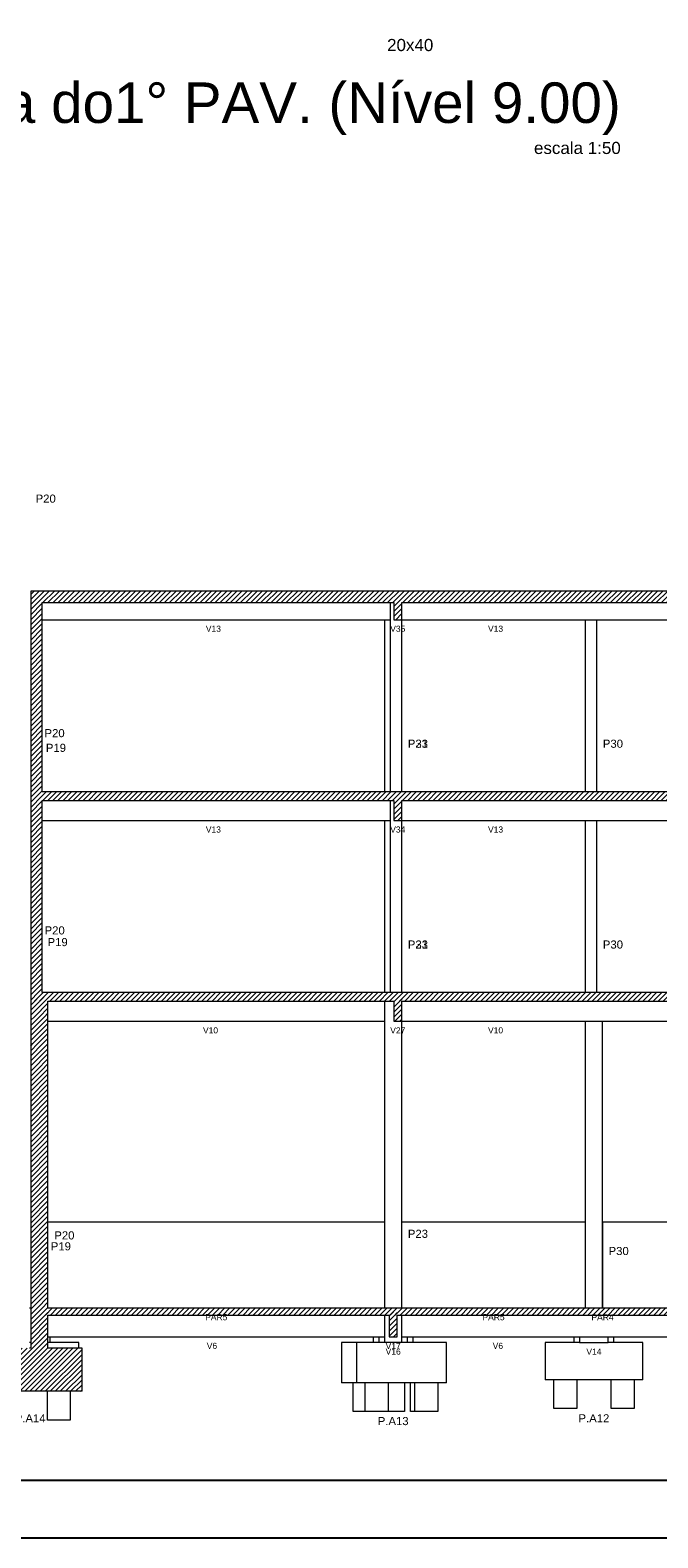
# Model space of a CAD drawing. Header units: millimetres. Extents: x 10 to 1250, y -62 to 528.
# Tile 156 of 256: x 92 to 103, y 198 to 224. Entities that reach past the tile are written whole.
import ezdxf

# ---------------------------------------------------------------- set-up
doc = ezdxf.new("R2010")
doc.units = ezdxf.units.MM
doc.header["$LTSCALE"] = 0.05
for name, color, linetype, lineweight in [('FO-Cotas', 5, 'Continuous', 5), ('FO-Níveis', 9, 'Continuous', 5), ('FO-Pilares pré-moldados', 3, 'Continuous', 20), ('FO-Seção das fundações', 9, 'Continuous', 5), ('FO-Textos dos pilares', 7, 'Continuous', 5), ('FO-Títulos', 7, 'Continuous', 5)]:
    doc.layers.add(name, color=color, linetype=linetype, lineweight=lineweight)
doc.layers.add('FOLHA_PADRÃO', color=7, linetype='Continuous')
doc.styles.add('Arial', font='arial.ttf')
pattern_1 = [(45, (-251.032, -44.80222), (-0.08838835, 0.08838835), [])]

# ---------------------------------------------------------------- blocks, each defined once
blk = doc.blocks.new('A1EST. 1500')
at = {"layer": 'FOLHA_PADRÃO', "color": 1, "linetype": 'Continuous'}
blk.add_line((0, 0), (150.008, 0), dxfattribs=at)
at = {"layer": 'FOLHA_PADRÃO', "color": 6, "linetype": 'Continuous'}
blk.add_lwpolyline([(149, 58.4), (149, 1), (1, 1), (1, 58.4), (149, 58.4)], dxfattribs=at)
blk = doc.blocks.new('CCCCC')
at = {"layer": 'FO-Níveis', "linetype": 'Continuous'}
h = blk.add_hatch(dxfattribs=at)
h.set_pattern_fill('ANSI31', color=256, style=0)
h.set_pattern_definition(pattern_1)
h.paths.add_polyline_path([(-56.727, 30.5647), (-43.787, 30.5647), (-43.787, 30.9647), (-56.727, 30.9647), (-56.727, 30.5647)])
h = blk.add_hatch(dxfattribs=at)
h.set_pattern_fill('ANSI31', color=256, style=0)
h.set_pattern_definition(pattern_1)
h.paths.add_polyline_path([(-56.727, 27.8747), (-56.327, 27.8747), (-56.327, 30.9647), (-56.727, 30.9647), (-56.727, 27.8747)])
h = blk.add_hatch(dxfattribs=at)
h.set_pattern_fill('ANSI31', color=256, style=0)
h.set_pattern_definition(pattern_1)
h.paths.add_polyline_path([(-44.067, 30.5647), (-31.615, 30.5647), (-31.615, 30.9647), (-44.067, 30.9647), (-44.067, 30.5647)])
h = blk.add_hatch(dxfattribs=at)
h.set_pattern_fill('ANSI31', color=256, style=0)
h.set_pattern_definition(pattern_1)
h.paths.add_polyline_path([(-44.067, 29.9647), (-43.787, 29.9647), (-43.787, 30.9647), (-44.067, 30.9647), (-44.067, 29.9647)])
h = blk.add_hatch(dxfattribs=at)
h.set_pattern_fill('ANSI31', color=256, style=0)
h.set_pattern_definition(pattern_1)
h.paths.add_polyline_path([(-56.727, 23.9647), (-56.327, 23.9647), (-56.327, 27.8747), (-56.727, 27.8747), (-56.727, 23.9647)])
h = blk.add_hatch(dxfattribs=at)
h.set_pattern_fill('ANSI31', color=256, style=0)
h.set_pattern_definition(pattern_1)
h.paths.add_polyline_path([(-56.727, 23.6647), (-43.787, 23.6647), (-43.787, 23.9647), (-56.727, 23.9647), (-56.727, 23.6647)])
h = blk.add_hatch(dxfattribs=at)
h.set_pattern_fill('ANSI31', color=256, style=0)
h.set_pattern_definition(pattern_1)
h.paths.add_polyline_path([(-56.727, 20.8747), (-56.327, 20.8747), (-56.327, 23.9647), (-56.727, 23.9647), (-56.727, 20.8747)])
h = blk.add_hatch(dxfattribs=at)
h.set_pattern_fill('ANSI31', color=256, style=0)
h.set_pattern_definition(pattern_1)
h.paths.add_polyline_path([(-44.067, 23.6647), (-31.5147, 23.6647), (-31.5147, 23.9647), (-44.067, 23.9647), (-44.067, 23.6647)])
h = blk.add_hatch(dxfattribs=at)
h.set_pattern_fill('ANSI31', color=256, style=0)
h.set_pattern_definition(pattern_1)
h.paths.add_polyline_path([(-44.067, 22.9647), (-43.787, 22.9647), (-43.787, 23.9647), (-44.067, 23.9647), (-44.067, 22.9647)])
h = blk.add_hatch(dxfattribs=at)
h.set_pattern_fill('ANSI31', color=256, style=0)
h.set_pattern_definition(pattern_1)
h.paths.add_polyline_path([(-56.727, 16.9647), (-56.327, 16.9647), (-56.327, 20.8747), (-56.727, 20.8747), (-56.727, 16.9647)])
h = blk.add_hatch(dxfattribs=at)
h.set_pattern_fill('ANSI31', color=256, style=0)
h.set_pattern_definition(pattern_1)
h.paths.add_polyline_path([(-56.727, 16.6647), (-43.787, 16.6647), (-43.787, 16.9647), (-56.727, 16.9647), (-56.727, 16.6647)])
h = blk.add_hatch(dxfattribs=at)
h.set_pattern_fill('ANSI31', color=256, style=0)
h.set_pattern_definition(pattern_1)
h.paths.add_polyline_path([(-56.727, 16.1247), (-56.127, 16.1247), (-56.127, 16.9647), (-56.727, 16.9647), (-56.727, 16.1247)])
h = blk.add_hatch(dxfattribs=at)
h.set_pattern_fill('ANSI31', color=256, style=0)
h.set_pattern_definition(pattern_1)
h.paths.add_polyline_path([(-44.067, 16.6647), (-31.415, 16.6647), (-31.415, 16.9647), (-44.067, 16.9647), (-44.067, 16.6647)])
h = blk.add_hatch(dxfattribs=at)
h.set_pattern_fill('ANSI31', color=256, style=0)
h.set_pattern_definition(pattern_1)
h.paths.add_polyline_path([(-44.067, 15.9647), (-43.787, 15.9647), (-43.787, 16.9647), (-44.067, 16.9647), (-44.067, 15.9647)])
h = blk.add_hatch(dxfattribs=at)
h.set_pattern_fill('ANSI31', color=256, style=0)
h.set_pattern_definition(pattern_1)
h.paths.add_polyline_path([(-56.727, 15.1847), (-56.127, 15.1847), (-56.127, 16.1247), (-56.727, 16.1247), (-56.727, 15.1847)])
h = blk.add_hatch(dxfattribs=at)
h.set_pattern_fill('ANSI31', color=256, style=0)
h.set_pattern_definition(pattern_1)
h.paths.add_polyline_path([(-56.727, 14.2647), (-56.127, 14.2647), (-56.127, 15.1847), (-56.727, 15.1847), (-56.727, 14.2647)])
h = blk.add_hatch(dxfattribs=at)
h.set_pattern_fill('ANSI31', color=256, style=0)
h.set_pattern_definition(pattern_1)
h.paths.add_polyline_path([(-56.727, 11.7047), (-56.127, 11.7047), (-56.127, 14.2647), (-56.727, 14.2647), (-56.727, 11.7047)])
h = blk.add_hatch(dxfattribs=at)
h.set_pattern_fill('ANSI31', color=256, style=0)
h.set_pattern_definition(pattern_1)
h.paths.add_polyline_path([(-56.727, 5.9647), (-56.127, 5.9647), (-56.127, 11.7047), (-56.727, 11.7047), (-56.727, 5.9647)])
h = blk.add_hatch(dxfattribs=at)
h.set_pattern_fill('ANSI31', color=256, style=0)
h.set_pattern_definition(pattern_1)
h.paths.add_polyline_path([(-56.727, 5.7247), (-43.947, 5.7247), (-43.947, 5.9647), (-56.727, 5.9647), (-56.727, 5.7247)])
h = blk.add_hatch(dxfattribs=at)
h.set_pattern_fill('ANSI31', color=256, style=0)
h.set_pattern_definition(pattern_1)
h.paths.add_polyline_path([(-56.727, 4.5647), (-56.127, 4.5647), (-56.127, 5.9647), (-56.727, 5.9647), (-56.727, 4.5647)])
h = blk.add_hatch(dxfattribs=at)
h.set_pattern_fill('ANSI31', color=256, style=0)
h.set_pattern_definition(pattern_1)
h.paths.add_polyline_path([(-44.227, 5.7247), (-31.415, 5.7247), (-31.415, 5.9647), (-44.227, 5.9647), (-44.227, 5.7247)])
h = blk.add_hatch(dxfattribs=at)
h.set_pattern_fill('ANSI31', color=256, style=0)
h.set_pattern_definition(pattern_1)
h.paths.add_polyline_path([(-44.227, 4.9647), (-43.947, 4.9647), (-43.947, 5.9647), (-44.227, 5.9647), (-44.227, 4.9647)])
h = blk.add_hatch(dxfattribs=at)
h.set_pattern_fill('ANSI31', color=256, style=0)
h.set_pattern_definition(pattern_1)
h.paths.add_polyline_path([(-58.5553, 3.0647), (-54.9387, 3.0647), (-54.9387, 4.5647), (-58.5553, 4.5647), (-58.5553, 3.0647)])
at = {"layer": 'FO-Cotas'}
for p, q in [((-44.187, 30.5647), (-44.187, 29.9647)), ((-56.327, 29.9647), (-44.387, 29.9647)), ((-44.387, 29.9647), (-44.387, 27.8747)), ((-44.387, 29.9647), (-44.187, 29.9647)), ((-44.187, 29.9647), (-44.187, 27.8747)), ((-43.787, 29.9647), (-37.387, 29.9647)), ((-43.787, 27.8747), (-43.787, 29.9647)), ((-37.387, 29.9647), (-37.387, 27.8747)), ((-37.387, 29.9647), (-37.247, 29.9647)), ((-37.247, 29.9647), (-37.107, 29.9647)), ((-37.107, 29.9647), (-36.9892, 29.9647)), ((-36.9892, 29.9647), (-36.987, 29.9647)), ((-36.987, 27.8747), (-36.987, 29.9647)), ((-36.987, 29.9647), (-36.9848, 29.9647)), ((-36.9848, 29.9647), (-32.015, 29.9647)), ((-44.387, 27.8747), (-44.387, 23.9647)), ((-44.187, 27.8747), (-44.187, 23.9647)), ((-43.787, 23.9647), (-43.787, 27.8747)), ((-37.387, 27.8747), (-37.387, 23.9647)), ((-36.987, 23.9647), (-36.987, 27.8747)), ((-44.187, 23.6647), (-44.187, 22.9647)), ((-56.327, 22.9647), (-44.387, 22.9647)), ((-44.387, 22.9647), (-44.387, 20.8747)), ((-44.387, 22.9647), (-44.187, 22.9647)), ((-44.187, 22.9647), (-44.187, 20.8747)), ((-43.787, 22.9647), (-37.387, 22.9647)), ((-43.787, 20.8747), (-43.787, 22.9647)), ((-37.387, 22.9647), (-37.387, 20.8747)), ((-37.387, 22.9647), (-37.3864, 22.9647)), ((-37.3864, 22.9647), (-37.247, 22.9647)), ((-37.247, 22.9647), (-37.2464, 22.9647)), ((-37.2464, 22.9647), (-37.107, 22.9647)), ((-37.107, 22.9647), (-37.1064, 22.9647)), ((-37.1064, 22.9647), (-36.9892, 22.9647)), ((-36.9892, 22.9647), (-36.987, 22.9647)), ((-36.987, 20.8747), (-36.987, 22.9647)), ((-36.987, 22.9647), (-36.9848, 22.9647)), ((-36.9848, 22.9647), (-32.115, 22.9647)), ((-44.387, 20.8747), (-44.387, 16.9647)), ((-44.187, 20.8747), (-44.187, 16.9647)), ((-43.787, 16.9647), (-43.787, 20.8747)), ((-37.387, 20.8747), (-37.387, 16.9647)), ((-36.987, 16.9647), (-36.987, 20.8747)), ((-44.387, 16.6647), (-44.387, 16.1247)), ((-56.127, 15.9647), (-44.387, 15.9647)), ((-44.387, 16.1247), (-44.387, 15.9647)), ((-44.387, 15.9647), (-44.387, 15.1847)), ((-43.787, 15.9647), (-37.387, 15.9647)), ((-43.787, 15.1847), (-43.787, 15.9647)), ((-37.387, 15.9647), (-37.387, 15.1847)), ((-37.387, 15.9647), (-37.247, 15.9647)), ((-37.247, 15.9647), (-37.107, 15.9647)), ((-37.107, 15.9647), (-36.7886, 15.9647)), ((-36.7886, 15.9647), (-36.787, 15.9647)), ((-36.787, 15.1847), (-36.787, 15.9647)), ((-36.787, 15.9647), (-36.7854, 15.9647)), ((-36.7854, 15.9647), (-32.215, 15.9647)), ((-44.387, 15.1847), (-44.387, 14.2647)), ((-43.787, 14.2647), (-43.787, 15.1847)), ((-37.387, 15.1847), (-37.387, 14.2647)), ((-36.787, 14.2647), (-36.787, 15.1847)), ((-44.387, 14.2647), (-44.387, 11.7047)), ((-43.787, 11.7047), (-43.787, 14.2647)), ((-37.387, 14.2647), (-37.387, 11.7047)), ((-36.787, 11.7047), (-36.787, 14.2647)), ((-44.387, 11.7047), (-44.387, 8.9647)), ((-43.787, 8.9647), (-43.787, 11.7047)), ((-37.387, 11.7047), (-37.387, 8.9647)), ((-36.787, 8.9647), (-36.787, 11.7047)), ((-44.387, 8.9647), (-56.127, 8.9647)), ((-44.387, 8.9647), (-44.387, 7.9647)), ((-37.387, 8.9647), (-43.787, 8.9647)), ((-43.787, 7.9647), (-43.787, 8.9647)), ((-37.387, 8.9647), (-37.387, 7.9647)), ((-36.7848, 8.9647), (-36.787, 8.9647)), ((-36.787, 7.9647), (-36.787, 8.9647)), ((-36.7848, 8.9647), (-36.7848, 7.9647)), ((-32.215, 8.9647), (-36.7848, 8.9647)), ((-44.387, 7.9647), (-44.387, 5.9647)), ((-43.787, 5.9647), (-43.787, 7.9647)), ((-37.387, 7.9647), (-37.387, 5.9647)), ((-36.787, 5.9647), (-36.787, 7.9647)), ((-36.7848, 7.9647), (-36.7848, 5.9647)), ((-56.727, 5.9647), (-56.767, 5.9647)), ((-44.387, 5.7247), (-44.387, 4.9647)), ((-43.787, 4.9647), (-43.787, 5.7247)), ((-56.727, 4.7647), (-56.767, 4.7647)), ((-56.127, 4.9647), (-56.047, 4.9647)), ((-56.047, 4.7647), (-56.127, 4.7647)), ((-56.047, 4.7647), (-56.047, 4.9647)), ((-56.047, 4.9647), (-44.787, 4.9647)), ((-55.047, 4.7647), (-56.047, 4.7647)), ((-55.047, 4.5647), (-55.047, 4.7647)), ((-45.8953, 4.7647), (-45.8953, 3.3647)), ((-45.3644, 4.7647), (-45.8953, 4.7647)), ((-45.3644, 4.7647), (-45.3644, 3.3647)), ((-44.787, 4.7647), (-45.3644, 4.7647)), ((-44.787, 4.9647), (-44.787, 4.7647)), ((-44.787, 4.9647), (-44.587, 4.9647)), ((-44.587, 4.7647), (-44.787, 4.7647)), ((-44.587, 4.9647), (-44.587, 4.7647)), ((-44.587, 4.9647), (-44.387, 4.9647)), ((-44.387, 4.7647), (-44.587, 4.7647)), ((-44.387, 4.9647), (-44.387, 4.7647)), ((-43.787, 4.7647), (-44.387, 4.7647)), ((-43.787, 4.9647), (-43.587, 4.9647)), ((-43.787, 4.7647), (-43.787, 4.9647)), ((-43.587, 4.7647), (-43.787, 4.7647)), ((-43.587, 4.7647), (-43.587, 4.9647)), ((-43.587, 4.9647), (-43.387, 4.9647)), ((-43.387, 4.7647), (-43.587, 4.7647)), ((-43.387, 4.7647), (-43.387, 4.9647)), ((-43.387, 4.9647), (-37.787, 4.9647)), ((-42.2787, 4.7647), (-43.387, 4.7647)), ((-42.2323, 4.7647), (-42.2787, 4.7647)), ((-42.2323, 3.3647), (-42.2323, 4.7647)), ((-38.787, 4.7647), (-38.787, 3.4647)), ((-37.787, 4.7647), (-38.787, 4.7647)), ((-37.787, 4.9647), (-37.787, 4.7647)), ((-37.787, 4.9647), (-37.587, 4.9647)), ((-37.587, 4.7647), (-37.787, 4.7647)), ((-37.587, 4.9647), (-37.587, 4.7647)), ((-37.587, 4.9647), (-37.387, 4.9647)), ((-37.587, 4.7647), (-37.387, 4.7647)), ((-37.387, 4.9647), (-37.087, 4.9647)), ((-37.387, 4.7647), (-36.787, 4.7647)), ((-37.087, 4.9647), (-36.7892, 4.9647)), ((-36.7892, 4.9647), (-36.787, 4.9647)), ((-36.787, 4.9647), (-36.7848, 4.9647)), ((-36.787, 4.7647), (-36.587, 4.7647)), ((-36.7848, 4.9647), (-36.587, 4.9647)), ((-36.587, 4.7647), (-36.587, 4.9647)), ((-36.587, 4.9647), (-36.387, 4.9647)), ((-36.387, 4.7647), (-36.587, 4.7647)), ((-36.387, 4.7647), (-36.387, 4.9647)), ((-36.387, 4.9647), (-32.2342, 4.9647)), ((-35.387, 4.7647), (-36.387, 4.7647)), ((-35.387, 3.4647), (-35.387, 4.7647)), ((-45.487, 3.3647), (-45.8953, 3.3647)), ((-45.487, 2.3647), (-45.487, 3.3647)), ((-45.3644, 3.3647), (-45.487, 3.3647)), ((-45.0644, 3.3647), (-45.3644, 3.3647)), ((-45.0644, 2.3647), (-45.0644, 3.3647)), ((-44.687, 3.3647), (-45.0644, 3.3647)), ((-44.487, 3.3647), (-44.687, 3.3647)), ((-44.2644, 3.3647), (-44.487, 3.3647)), ((-44.2644, 3.3647), (-44.2644, 2.3647)), ((-43.687, 3.3647), (-44.2644, 3.3647)), ((-43.687, 3.3647), (-43.687, 2.3647)), ((-43.487, 3.3647), (-43.687, 3.3647)), ((-43.487, 2.3647), (-43.487, 3.3647)), ((-43.3323, 3.3647), (-43.487, 3.3647)), ((-43.3323, 2.3647), (-43.3323, 3.3647)), ((-42.687, 3.3647), (-43.3323, 3.3647)), ((-42.5323, 3.3647), (-42.687, 3.3647)), ((-42.5323, 3.3647), (-42.5323, 2.3647)), ((-42.2787, 3.3647), (-42.5323, 3.3647)), ((-42.2323, 3.3647), (-42.2787, 3.3647)), ((-38.487, 3.4647), (-38.787, 3.4647)), ((-38.487, 2.4647), (-38.487, 3.4647)), ((-37.687, 3.4647), (-38.487, 3.4647)), ((-37.687, 3.4647), (-37.687, 2.4647)), ((-36.487, 3.4647), (-37.687, 3.4647)), ((-36.487, 2.4647), (-36.487, 3.4647)), ((-35.687, 3.4647), (-36.487, 3.4647)), ((-35.687, 3.4647), (-35.687, 2.4647)), ((-35.387, 3.4647), (-35.687, 3.4647)), ((-56.147, 2.4647), (-56.147, 3.0647)), ((-55.347, 3.0647), (-55.347, 2.4647)), ((-56.147, 2.0647), (-56.147, 2.4647)), ((-55.347, 2.4647), (-55.347, 2.0647)), ((-45.0644, 2.3647), (-45.487, 2.3647)), ((-44.687, 2.3647), (-45.0644, 2.3647)), ((-44.487, 2.3647), (-44.687, 2.3647)), ((-44.2644, 2.3647), (-44.487, 2.3647)), ((-43.687, 2.3647), (-44.2644, 2.3647)), ((-43.3323, 2.3647), (-43.487, 2.3647)), ((-42.687, 2.3647), (-43.3323, 2.3647)), ((-42.5323, 2.3647), (-42.687, 2.3647)), ((-37.687, 2.4647), (-38.487, 2.4647)), ((-35.687, 2.4647), (-36.487, 2.4647)), ((-55.347, 2.0647), (-56.147, 2.0647))]:
    blk.add_line(p, q, dxfattribs=at)
at = {"layer": 'FO-Títulos'}
for p, q in [((-56.727, 30.9647), (-56.727, 30.5647)), ((-56.527, 30.9647), (-56.727, 30.9647)), ((-56.727, 30.5647), (-56.727, 29.9647)), ((-56.327, 30.9647), (-56.527, 30.9647)), ((-44.387, 30.9647), (-56.327, 30.9647)), ((-56.327, 29.9647), (-56.327, 30.5647)), ((-56.327, 30.5647), (-44.387, 30.5647)), ((-44.187, 30.9647), (-44.387, 30.9647)), ((-44.387, 30.5647), (-44.187, 30.5647)), ((-44.067, 30.9647), (-44.187, 30.9647)), ((-44.187, 30.5647), (-44.067, 30.5647)), ((-43.927, 30.9647), (-44.067, 30.9647)), ((-44.067, 30.5647), (-44.067, 29.9647)), ((-43.787, 30.9647), (-43.927, 30.9647)), ((-37.387, 30.9647), (-43.787, 30.9647)), ((-43.787, 29.9647), (-43.787, 30.5647)), ((-43.787, 30.5647), (-37.387, 30.5647)), ((-37.247, 30.9647), (-37.387, 30.9647)), ((-37.387, 30.5647), (-37.247, 30.5647)), ((-37.107, 30.9647), (-37.247, 30.9647)), ((-37.247, 30.5647), (-37.107, 30.5647)), ((-36.9892, 30.9647), (-37.107, 30.9647)), ((-37.107, 30.5647), (-36.9892, 30.5647)), ((-36.987, 30.9647), (-36.9892, 30.9647)), ((-36.9892, 30.5647), (-36.987, 30.5647)), ((-36.9848, 30.9647), (-36.987, 30.9647)), ((-36.987, 30.5647), (-36.9848, 30.5647)), ((-32.015, 30.9647), (-36.9848, 30.9647)), ((-36.9848, 30.5647), (-32.015, 30.5647)), ((-56.727, 29.9647), (-56.727, 27.8747)), ((-56.327, 27.8747), (-56.327, 29.9647)), ((-44.067, 29.9647), (-43.927, 29.9647)), ((-43.927, 29.9647), (-43.787, 29.9647)), ((-56.727, 27.8747), (-56.727, 23.9647)), ((-56.327, 23.9647), (-56.327, 27.8747)), ((-56.727, 23.9647), (-56.727, 23.6647)), ((-56.727, 23.6647), (-56.727, 22.9647)), ((-44.387, 23.9647), (-56.327, 23.9647)), ((-56.327, 22.9647), (-56.327, 23.6647)), ((-56.327, 23.6647), (-44.387, 23.6647)), ((-44.187, 23.9647), (-44.387, 23.9647)), ((-44.387, 23.6647), (-44.187, 23.6647)), ((-44.067, 23.9647), (-44.187, 23.9647)), ((-44.187, 23.6647), (-44.067, 23.6647)), ((-43.927, 23.9647), (-44.067, 23.9647)), ((-44.067, 23.6647), (-44.067, 22.9647)), ((-43.787, 23.9647), (-43.927, 23.9647)), ((-37.387, 23.9647), (-43.787, 23.9647)), ((-43.787, 22.9647), (-43.787, 23.6647)), ((-43.787, 23.6647), (-37.387, 23.6647)), ((-37.3864, 23.9647), (-37.387, 23.9647)), ((-37.387, 23.6647), (-37.3864, 23.6647)), ((-37.247, 23.9647), (-37.3864, 23.9647)), ((-37.3864, 23.6647), (-37.247, 23.6647)), ((-37.2464, 23.9647), (-37.247, 23.9647)), ((-37.247, 23.6647), (-37.2464, 23.6647)), ((-37.107, 23.9647), (-37.2464, 23.9647)), ((-37.2464, 23.6647), (-37.107, 23.6647)), ((-37.1064, 23.9647), (-37.107, 23.9647)), ((-37.107, 23.6647), (-37.1064, 23.6647)), ((-36.9892, 23.9647), (-37.1064, 23.9647)), ((-37.1064, 23.6647), (-36.9892, 23.6647)), ((-36.987, 23.9647), (-36.9892, 23.9647)), ((-36.9892, 23.6647), (-36.987, 23.6647)), ((-36.9848, 23.9647), (-36.987, 23.9647)), ((-36.987, 23.6647), (-36.9848, 23.6647)), ((-32.115, 23.9647), (-36.9848, 23.9647)), ((-36.9848, 23.6647), (-32.115, 23.6647)), ((-56.727, 22.9647), (-56.727, 20.8747)), ((-56.327, 20.8747), (-56.327, 22.9647)), ((-44.067, 22.9647), (-43.927, 22.9647)), ((-43.927, 22.9647), (-43.787, 22.9647)), ((-56.727, 20.8747), (-56.727, 16.9647)), ((-56.327, 16.9647), (-56.327, 20.8747)), ((-56.727, 16.9647), (-56.727, 16.6647)), ((-56.127, 16.9647), (-56.327, 16.9647)), ((-44.387, 16.9647), (-56.127, 16.9647)), ((-44.187, 16.9647), (-44.387, 16.9647)), ((-44.067, 16.9647), (-44.187, 16.9647)), ((-43.927, 16.9647), (-44.067, 16.9647)), ((-43.787, 16.9647), (-43.927, 16.9647)), ((-37.387, 16.9647), (-43.787, 16.9647)), ((-37.247, 16.9647), (-37.387, 16.9647)), ((-37.107, 16.9647), (-37.247, 16.9647)), ((-36.987, 16.9647), (-37.107, 16.9647)), ((-36.7886, 16.9647), (-36.987, 16.9647)), ((-36.787, 16.9647), (-36.7886, 16.9647)), ((-36.7854, 16.9647), (-36.787, 16.9647)), ((-32.215, 16.9647), (-36.7854, 16.9647)), ((-56.727, 16.6647), (-56.727, 16.1247)), ((-56.127, 16.1247), (-56.127, 16.6647)), ((-56.127, 16.6647), (-44.387, 16.6647)), ((-44.387, 16.6647), (-44.067, 16.6647)), ((-44.067, 16.6647), (-44.067, 16.1247)), ((-43.787, 16.1247), (-43.787, 16.6647)), ((-43.787, 16.6647), (-37.387, 16.6647)), ((-37.387, 16.6647), (-37.247, 16.6647)), ((-37.247, 16.6647), (-37.107, 16.6647)), ((-37.107, 16.6647), (-36.7886, 16.6647)), ((-36.7886, 16.6647), (-36.787, 16.6647)), ((-36.787, 16.6647), (-36.7854, 16.6647)), ((-36.7854, 16.6647), (-32.215, 16.6647)), ((-56.727, 16.1247), (-56.727, 15.9647)), ((-56.727, 15.9647), (-56.727, 15.1847)), ((-56.127, 15.9647), (-56.127, 16.1247)), ((-56.127, 15.1847), (-56.127, 15.9647)), ((-44.067, 16.1247), (-44.067, 15.9647)), ((-44.067, 15.9647), (-43.927, 15.9647)), ((-43.927, 15.9647), (-43.787, 15.9647)), ((-43.787, 15.9647), (-43.787, 16.1247)), ((-56.727, 15.1847), (-56.727, 14.2647)), ((-56.127, 14.2647), (-56.127, 15.1847)), ((-56.727, 14.2647), (-56.727, 11.7047)), ((-56.127, 11.7047), (-56.127, 14.2647)), ((-56.727, 11.7047), (-56.727, 5.9647)), ((-56.127, 8.9647), (-56.127, 11.7047)), ((-56.127, 7.9647), (-56.127, 8.9647)), ((-56.127, 5.9647), (-56.127, 7.9647)), ((-56.727, 5.9647), (-56.727, 5.7247)), ((-56.047, 5.9647), (-56.127, 5.9647)), ((-44.787, 5.9647), (-56.047, 5.9647)), ((-44.587, 5.9647), (-44.787, 5.9647)), ((-44.387, 5.9647), (-44.587, 5.9647)), ((-44.227, 5.9647), (-44.387, 5.9647)), ((-44.087, 5.9647), (-44.227, 5.9647)), ((-43.947, 5.9647), (-44.087, 5.9647)), ((-43.787, 5.9647), (-43.947, 5.9647)), ((-43.587, 5.9647), (-43.787, 5.9647)), ((-43.387, 5.9647), (-43.587, 5.9647)), ((-37.787, 5.9647), (-43.387, 5.9647)), ((-37.587, 5.9647), (-37.787, 5.9647)), ((-37.387, 5.9647), (-37.587, 5.9647)), ((-37.087, 5.9647), (-37.387, 5.9647)), ((-36.7892, 5.9647), (-37.087, 5.9647)), ((-36.787, 5.9647), (-36.7892, 5.9647)), ((-36.7848, 5.9647), (-36.787, 5.9647)), ((-36.587, 5.9647), (-36.7848, 5.9647)), ((-36.387, 5.9647), (-36.587, 5.9647)), ((-32.2342, 5.9647), (-36.387, 5.9647)), ((-56.727, 5.7247), (-56.727, 4.7647)), ((-56.127, 4.9647), (-56.127, 5.7247)), ((-56.127, 5.7247), (-56.047, 5.7247)), ((-56.047, 5.7247), (-44.787, 5.7247)), ((-44.787, 5.7247), (-44.587, 5.7247)), ((-44.587, 5.7247), (-44.387, 5.7247)), ((-44.387, 5.7247), (-44.227, 5.7247)), ((-44.227, 5.7247), (-44.227, 4.9647)), ((-43.947, 4.9647), (-43.947, 5.7247)), ((-43.947, 5.7247), (-43.787, 5.7247)), ((-43.787, 5.7247), (-43.587, 5.7247)), ((-43.587, 5.7247), (-43.387, 5.7247)), ((-43.387, 5.7247), (-37.787, 5.7247)), ((-37.787, 5.7247), (-37.587, 5.7247)), ((-37.587, 5.7247), (-37.387, 5.7247)), ((-37.387, 5.7247), (-37.087, 5.7247)), ((-37.087, 5.7247), (-36.7892, 5.7247)), ((-36.7892, 5.7247), (-36.787, 5.7247)), ((-36.787, 5.7247), (-36.7848, 5.7247)), ((-36.7848, 5.7247), (-36.587, 5.7247)), ((-36.587, 5.7247), (-36.387, 5.7247)), ((-36.387, 5.7247), (-32.2342, 5.7247)), ((-56.727, 4.7647), (-56.727, 4.5647)), ((-56.127, 4.7647), (-56.127, 4.9647)), ((-56.127, 4.5647), (-56.127, 4.7647)), ((-44.227, 4.9647), (-44.087, 4.9647)), ((-44.087, 4.9647), (-43.947, 4.9647)), ((-56.727, 4.5647), (-56.767, 4.5647)), ((-55.047, 4.5647), (-56.127, 4.5647)), ((-54.9387, 4.5647), (-55.047, 4.5647)), ((-54.9387, 3.0647), (-54.9387, 4.5647)), ((-56.147, 3.0647), (-57.347, 3.0647)), ((-55.347, 3.0647), (-56.147, 3.0647)), ((-54.9387, 3.0647), (-55.347, 3.0647))]:
    blk.add_line(p, q, dxfattribs=at)
at = {"layer": 'FO-Pilares pré-moldados', "char_height": 0.2824, "line_spacing_factor": 0.798, "style": 'Arial'}
for s, insert, attachment_point in [('P20', (-56.5552, 34.0411), 7), ('P20', (-56.246, 25.8645), 7), ('P31', (-43.5752, 25.4961), 7), ('P23', (-43.5752, 25.4961), 7), ('P30', (-36.7752, 25.4961), 7), ('P19', (-56.1985, 25.3535), 7), ('P20', (-56.243, 18.988), 7), ('P19', (-56.1392, 18.5801), 7), ('P31', (-43.5752, 18.4961), 7), ('P23', (-43.5752, 18.4961), 7), ('P30', (-36.7752, 18.4961), 7), ('P20', (-55.9045, 8.3551), 7), ('P23', (-43.5752, 8.4111), 7), ('P19', (-56.0274, 7.974), 7), ('P30', (-36.5752, 7.8111), 7), ('P.A14', (-56.747, 1.9821), 8), ('P.A13', (-44.087, 1.8821), 8), ('P.A12', (-37.087, 1.9821), 8)]:
    blk.add_mtext(s, dxfattribs=dict(at, insert=insert, attachment_point=attachment_point))
at = {"layer": 'FO-Seção das fundações', "char_height": 0.2118, "attachment_point": 8, "line_spacing_factor": 0.798, "style": 'Arial'}
for s, insert in [('V13', (-50.357, 29.5411)), ('V35', (-43.927, 29.5411)), ('V13', (-40.517, 29.5411)), ('V13', (-50.3571, 22.5411)), ('V34', (-43.927, 22.5411)), ('V13', (-40.5167, 22.5411)), ('V10', (-50.457, 15.5411)), ('V27', (-43.927, 15.5411)), ('V10', (-40.517, 15.5411)), ('PAR5', (-50.257, 5.5411)), ('PAR5', (-40.587, 5.5411)), ('PAR4', (-36.787, 5.5411)), ('V6', (-50.407, 4.5411)), ('V17', (-44.087, 4.5411)), ('V6', (-40.437, 4.5411)), ('V16', (-44.087, 4.3411)), ('V14', (-37.087, 4.3411))]:
    blk.add_mtext(s, dxfattribs=dict(at, insert=insert))

msp = doc.modelspace()

# ---------------------------------------------------------------- block references
msp.add_blockref('A1EST. 1500', (10.3174, 197.8364))
at = {"xscale": 0.5, "yscale": 0.5, "zscale": 0.5}
msp.add_blockref('CCCCC', (120.4385, 198.8582), dxfattribs=at)

# ---------------------------------------------------------------- texts
at = {"layer": 'FO-Textos dos pilares', "linetype": 'Continuous', "insert": (99.0948, 223.7491), "char_height": 0.2118, "attachment_point": 9, "line_spacing_factor": 0.798, "style": 'Arial'}
msp.add_mtext('20x40', dxfattribs=at)
at = {"layer": 'FO-Títulos', "linetype": 'Continuous', "insert": (102.3628, 222.2872), "char_height": 0.706, "width": 37.226741, "attachment_point": 9, "line_spacing_factor": 0.798, "style": 'Arial'}
msp.add_mtext('Forma do1%%D PAV. (Nível 9.00)', dxfattribs=at)
at = {"layer": 'FO-Títulos', "linetype": 'Continuous', "insert": (102.3632, 221.9551), "char_height": 0.2118, "attachment_point": 9, "line_spacing_factor": 0.798, "style": 'Arial'}
msp.add_mtext('escala 1:50', dxfattribs=at)

doc.saveas('drawing.dxf')
